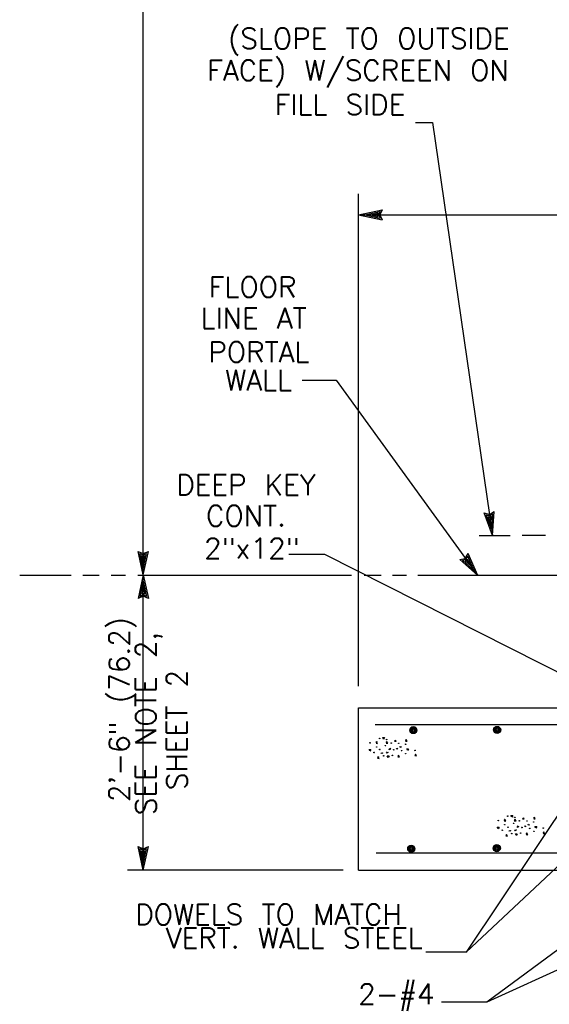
# Model space of a CAD drawing. Extents: x -28.1 to 13.9, y -16.1 to 13.9.
# Tile 9 of 19: x -11 to -7.7, y -12.5 to -6.5. Entities that reach past the tile are written whole.
import ezdxf
from ezdxf.enums import TextEntityAlignment as Align

# ---------------------------------------------------------------- set-up
doc = ezdxf.new("R2010")
doc.units = 0
doc.header["$MEASUREMENT"] = 0
doc.layers.add('01', color=7, linetype='CONTINUOUS')
doc.layers.add('02', color=7, linetype='CONTINUOUS')
doc.styles.add('TXT_SHX', font='txt.shx')

msp = doc.modelspace()

# ---------------------------------------------------------------- linework, layer by layer
at = {"layer": '01', "color": 7, "linetype": 'CONTINUOUS'}
for p, q in [((-10.196, -9.9043), (-10.196, -2.7103)), ((-8.535, -7.1443), (-8.432, -7.1443)), ((-8.432, -7.1443), (-8.065, -9.6643)), ((-8.882, -10.5823), (-8.882, -7.5803)), ((-8.882, -7.7083), (-8.738, -7.6773)), ((-8.738, -7.6773), (-8.752, -7.7083)), ((-8.882, -7.7083), (-2.77, -7.7083)), ((-8.882, -7.7083), (-8.738, -7.7393)), ((-8.845, -7.7083), (-8.751, -7.6883)), ((-8.845, -7.7083), (-8.751, -7.7283)), ((-8.809, -7.7083), (-8.764, -7.6983)), ((-8.809, -7.7083), (-8.764, -7.7173)), ((-8.764, -7.6983), (-8.768, -7.7083)), ((-8.768, -7.7083), (-8.764, -7.7173)), ((-8.751, -7.6883), (-8.76, -7.7083)), ((-8.76, -7.7083), (-8.751, -7.7283)), ((-8.752, -7.7083), (-8.738, -7.7393)), ((-9.226, -8.7153), (-9.019, -8.7153)), ((-9.019, -8.7153), (-8.155, -9.9083)), ((-8.065, -9.6643), (-8.116, -9.5263)), ((-8.116, -9.5263), (-8.084, -9.5353)), ((-8.07, -9.6273), (-8.104, -9.5373)), ((-8.104, -9.5373), (-8.083, -9.5433)), ((-8.084, -9.5353), (-8.055, -9.5173)), ((-8.083, -9.5433), (-8.064, -9.5313)), ((-8.081, -9.5513), (-8.073, -9.5463)), ((-8.076, -9.5923), (-8.073, -9.5463)), ((-8.07, -9.6273), (-8.064, -9.5313)), ((-8.065, -9.6643), (-8.055, -9.5173)), ((-8.076, -9.5923), (-8.092, -9.5493)), ((-8.092, -9.5493), (-8.081, -9.5513)), ((-8.146, -9.6643), (-7.957, -9.6633)), ((-7.885, -9.6623), (-7.741, -9.6613)), ((-10.196, -9.9043), (-10.227, -9.7603)), ((-10.227, -9.7603), (-10.196, -9.7743)), ((-10.196, -9.8673), (-10.216, -9.7733)), ((-10.216, -9.7733), (-10.196, -9.7823)), ((-10.196, -9.8313), (-10.206, -9.7863)), ((-10.206, -9.7863), (-10.196, -9.7903)), ((-10.196, -9.9043), (-10.165, -9.7603)), ((-10.196, -9.7743), (-10.165, -9.7603)), ((-10.196, -9.8673), (-10.176, -9.7733)), ((-10.196, -9.7823), (-10.176, -9.7733)), ((-10.196, -9.8313), (-10.187, -9.7863)), ((-10.196, -9.7903), (-10.187, -9.7863)), ((-9.307, -9.7773), (-9.091, -9.7773)), ((-9.091, -9.7773), (-7.173, -10.7463)), ((-8.231, -9.8033), (-8.214, -9.7733)), ((-8.155, -9.9083), (-8.214, -9.7733)), ((-8.265, -9.8103), (-8.231, -9.8033)), ((-8.155, -9.9083), (-8.265, -9.8103)), ((-8.248, -9.8143), (-8.227, -9.8093)), ((-8.177, -9.8783), (-8.248, -9.8143)), ((-8.232, -9.8183), (-8.222, -9.8163)), ((-8.198, -9.8493), (-8.232, -9.8183)), ((-8.227, -9.8093), (-8.216, -9.7903)), ((-8.222, -9.8163), (-8.217, -9.8073)), ((-8.198, -9.8493), (-8.217, -9.8073)), ((-8.177, -9.8783), (-8.216, -9.7903)), ((-10.196, -9.9043), (-10.227, -10.0483)), ((-10.196, -11.7043), (-10.196, -9.9043)), ((-10.196, -9.9043), (-10.165, -10.0483)), ((-10.635, -9.9083), (-10.95, -9.9083)), ((-10.465, -9.9083), (-10.565, -9.9083)), ((-10.304, -9.9083), (-10.392, -9.9083)), ((-8.925, -9.9083), (-10.23, -9.9083)), ((-10.196, -9.9413), (-10.216, -10.0353)), ((-10.196, -9.9413), (-10.176, -10.0353)), ((-8.744, -9.9083), (-8.848, -9.9083)), ((-8.59, -9.9083), (-8.675, -9.9083)), ((-7.632, -9.9083), (-8.521, -9.9083)), ((-10.196, -10.0263), (-10.216, -10.0353)), ((-10.196, -9.9773), (-10.205, -10.0223)), ((-10.196, -10.0183), (-10.205, -10.0223)), ((-10.196, -9.9773), (-10.186, -10.0223)), ((-10.186, -10.0223), (-10.196, -10.0183)), ((-10.176, -10.0353), (-10.196, -10.0263)), ((-10.196, -10.0343), (-10.227, -10.0483)), ((-10.165, -10.0483), (-10.196, -10.0343)), ((-8.882, -11.7043), (-8.882, -10.7143)), ((-8.882, -10.7143), (-7.626, -10.7143)), ((-8.782, -10.8163), (-2.844, -10.8163)), ((-6.95, -11.0053), (-8.225, -12.2053)), ((-7.502, -11.1203), (-8.225, -12.2053)), ((-10.196, -11.7043), (-10.227, -11.5603)), ((-10.227, -11.5603), (-10.196, -11.5743)), ((-10.196, -11.6673), (-10.216, -11.5733)), ((-10.216, -11.5733), (-10.196, -11.5823)), ((-10.196, -11.6313), (-10.206, -11.5863)), ((-10.206, -11.5863), (-10.196, -11.5903)), ((-10.196, -11.7043), (-10.165, -11.5603)), ((-10.196, -11.5743), (-10.165, -11.5603)), ((-10.196, -11.6673), (-10.176, -11.5733)), ((-10.196, -11.5823), (-10.176, -11.5733)), ((-10.196, -11.6313), (-10.187, -11.5863)), ((-10.196, -11.5903), (-10.187, -11.5863)), ((-8.774, -11.5983), (-2.843, -11.5983)), ((-8.977, -11.7043), (-10.293, -11.7043)), ((-8.882, -11.7043), (-7.629, -11.7043)), ((-7.059, -12.0363), (-8.1, -12.5103)), ((-7.516, -12.0783), (-8.1, -12.5103)), ((-8.225, -12.2053), (-8.472, -12.2053)), ((-8.1, -12.5103), (-8.377, -12.5103))]:
    msp.add_line(p, q, dxfattribs=at)
for centre, radius in [((-8.548, -10.8502), 0.0217), ((-8.548, -10.8502), 0.0168), ((-8.548, -10.8502), 0.0123), ((-8.548, -10.8502), 0.00623), ((-8.037, -10.8492), 0.0217), ((-8.037, -10.8492), 0.0168), ((-8.037, -10.8492), 0.0123), ((-8.037, -10.8492), 0.00623), ((-8.561, -11.5742), 0.0217), ((-8.561, -11.5742), 0.0168), ((-8.561, -11.5742), 0.0123), ((-8.561, -11.5742), 0.00623), ((-8.039, -11.5702), 0.0217), ((-8.039, -11.5702), 0.0168), ((-8.039, -11.5702), 0.0123), ((-8.039, -11.5702), 0.00623)]:
    msp.add_circle(centre, radius, dxfattribs=at)
at = {"layer": '02', "color": 7, "linetype": 'CONTINUOUS'}
for p, q in [((-8.664, -10.9173), (-8.658, -10.9123)), ((-7.882, -11.3913), (-7.876, -11.3863))]:
    msp.add_line(p, q, dxfattribs=at)
for points in [[(-8.771, -10.9203), (-8.776, -10.9303), (-8.766, -10.9313), (-8.774, -10.9203)], [(-8.73, -10.9053), (-8.735, -10.8963), (-8.724, -10.8963), (-8.73, -10.9073)], [(-8.709, -10.9193), (-8.714, -10.9293), (-8.703, -10.9303), (-8.711, -10.9193)], [(-8.658, -10.9123), (-8.656, -10.9193), (-8.664, -10.9193)], [(-8.591, -10.9073), (-8.596, -10.9173), (-8.586, -10.9183), (-8.594, -10.9073)], [(-8.813, -10.9763), (-8.818, -10.9683), (-8.807, -10.9683), (-8.813, -10.9783)], [(-8.744, -10.9913), (-8.739, -10.9883), (-8.735, -10.9913), (-8.747, -10.9933)], [(-8.651, -10.9653), (-8.648, -10.9613), (-8.643, -10.9653), (-8.65, -10.9663)], [(-8.631, -10.9523), (-8.626, -10.9503), (-8.623, -10.9563), (-8.631, -10.9533)], [(-8.583, -10.9723), (-8.588, -10.9643), (-8.577, -10.9643), (-8.583, -10.9743)], [(-8.761, -11.0123), (-8.766, -11.0223), (-8.756, -11.0233), (-8.764, -11.0123)], [(-8.702, -11.0173), (-8.707, -11.0083), (-8.696, -11.0083), (-8.702, -11.0183)], [(-8.637, -11.0033), (-8.642, -11.0133), (-8.632, -11.0143), (-8.64, -11.0033)], [(-8.534, -10.9963), (-8.539, -11.0063), (-8.529, -11.0073), (-8.536, -10.9963)], [(-7.989, -11.3943), (-7.994, -11.4043), (-7.984, -11.4053), (-7.992, -11.3943)], [(-7.948, -11.3793), (-7.953, -11.3703), (-7.942, -11.3703), (-7.948, -11.3813)], [(-7.927, -11.3933), (-7.932, -11.4033), (-7.921, -11.4043), (-7.929, -11.3933)], [(-7.876, -11.3863), (-7.874, -11.3933), (-7.882, -11.3933)], [(-7.809, -11.3813), (-7.814, -11.3913), (-7.804, -11.3923), (-7.812, -11.3813)], [(-8.031, -11.4503), (-8.036, -11.4423), (-8.025, -11.4423), (-8.031, -11.4523)], [(-7.962, -11.4653), (-7.957, -11.4623), (-7.953, -11.4653), (-7.965, -11.4673)], [(-7.869, -11.4393), (-7.866, -11.4353), (-7.861, -11.4393), (-7.868, -11.4403)], [(-7.849, -11.4263), (-7.844, -11.4243), (-7.841, -11.4303), (-7.849, -11.4273)], [(-7.801, -11.4463), (-7.806, -11.4383), (-7.795, -11.4383), (-7.801, -11.4483)], [(-7.979, -11.4863), (-7.984, -11.4963), (-7.974, -11.4973), (-7.982, -11.4863)], [(-7.92, -11.4913), (-7.925, -11.4823), (-7.914, -11.4823), (-7.92, -11.4923)], [(-7.855, -11.4773), (-7.86, -11.4873), (-7.85, -11.4883), (-7.858, -11.4773)], [(-7.752, -11.4703), (-7.757, -11.4803), (-7.747, -11.4813), (-7.754, -11.4703)]]:
    msp.add_lwpolyline(points, dxfattribs=at)
for points in [[(-8.711, -10.9913), (-8.706, -10.9833), (-8.703, -10.9893)], [(-8.696, -10.9703), (-8.691, -10.9613), (-8.688, -10.9673)], [(-7.929, -11.4653), (-7.924, -11.4573), (-7.921, -11.4633)], [(-7.914, -11.4443), (-7.909, -11.4353), (-7.906, -11.4413)]]:
    msp.add_lwpolyline(points, close=True, dxfattribs=at)
for centre in [(-8.812, -10.9282), (-8.7538, -10.9014), (-8.711, -10.9082), (-8.6833, -10.9299), (-8.7875, -10.9872), (-8.7723, -10.9534), (-8.753, -10.9687), (-8.7185, -10.9452), (-8.668, -10.9704), (-8.637, -10.9309), (-8.62, -10.9762), (-8.5958, -10.9367), (-8.5375, -10.9744), (-8.7295, -11.0074), (-8.6755, -11.0049), (-8.5948, -10.9939), (-8.03, -11.4022), (-7.9718, -11.3754), (-7.929, -11.3822), (-7.9013, -11.4039), (-7.855, -11.4049), (-7.8138, -11.4107), (-8.0055, -11.4612), (-7.9903, -11.4274), (-7.971, -11.4427), (-7.9365, -11.4192), (-7.886, -11.4444), (-7.838, -11.4502), (-7.8128, -11.4679), (-7.7555, -11.4484), (-7.9475, -11.4814), (-7.8935, -11.4789)]:
    msp.add_circle(centre, 0.00163, dxfattribs=at)

# ---------------------------------------------------------------- texts
at = {"layer": '01', "color": 7, "linetype": 'CONTINUOUS', "style": 'TXT_SHX'}
for s, p in [('(SLOPE TO OUTSIDE', (-8.8199, -6.6953)), ('FACE) W/SCREEN ON', (-8.8862, -6.8893)), ('FILL SIDE', (-8.9965, -7.0983)), ('FLOOR', (-9.5293, -8.2103)), ('LINE AT', (-9.5228, -8.4003)), ('PORTAL', (-9.4907, -8.6073)), ('WALL', (-9.4928, -8.7783)), ('DEEP KEY', (-9.5697, -9.4173)), ('CONT.', (-9.5698, -9.6063)), ('2"x12"', (-9.5332, -9.8043)), ('DOWELS TO MATCH', (-9.4318, -12.0373))]:
    msp.add_text(s, height=0.125, dxfattribs=at).set_placement(p, align=Align.CENTER)
for s, p in [('2\'-6" (76.2)', (-10.28, -10.725)), ('SEE NOTE 2,', (-10.118, -10.8099)), ('SHEET 2', (-9.929, -10.8494))]:
    msp.add_text(s, height=0.125, rotation=90, dxfattribs=at).set_placement(p, align=Align.CENTER)
for s, p in [('VERT. WALL STEEL', (-8.4911, -12.1808)), ('2-#4', (-8.4188, -12.5228))]:
    msp.add_text(s, height=0.125, dxfattribs=at).set_placement(p, align=Align.RIGHT)

doc.saveas('drawing.dxf')
